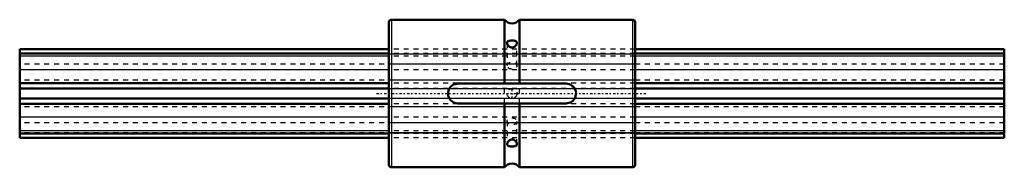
# Model space of a CAD drawing. Header units: millimetres. Extents: x 0 to 200, y -15 to 15.
import ezdxf

# ---------------------------------------------------------------- set-up
doc = ezdxf.new("R2010")
doc.units = ezdxf.units.MM
doc.linetypes.add('Center', pattern=[1.5, 0.45, -0.5, 0.05, -0.5])
doc.linetypes.add('Dashed', pattern=[2, 1, -1])
for name, color, linetype, lineweight in [('2d ConnectionPoints', 7, 'Continuous', 50), ('AM_0', 7, 'Continuous', 50), ('AM_4', 3, 'Continuous', 25), ('AM_7', 7, 'Center', 25), ('AM_9', 6, 'Dashed', 25)]:
    doc.layers.add(name, color=color, linetype=linetype, lineweight=lineweight)

# ---------------------------------------------------------------- blocks, each defined once
blk = doc.blocks.new('1_LBS201200_Spline_Shaft_0_in_LBS20_200L_50750__4')
at = {"layer": 'AM_0'}
for p, q in [((75, 8.98), (0, 8.98)), ((0, -8.98), (0, 8.98)), ((75, 8.1), (0, 8.1)), ((200, 8.98), (125, 8.98)), ((200, 8.1), (125, 8.1)), ((200, -8.98), (200, 8.98)), ((75, 2.12), (0, 2.12)), ((200, 2.12), (125, 2.12)), ((75, 1), (0, 1)), ((200, 1), (125, 1)), ((75, -1), (0, -1)), ((200, -1), (125, -1)), ((75, -2.12), (0, -2.12)), ((200, -2.12), (125, -2.12)), ((75, -8.1), (0, -8.1)), ((75, -8.98), (0, -8.98)), ((200, -8.1), (125, -8.1)), ((200, -8.98), (125, -8.98))]:
    blk.add_line(p, q, dxfattribs=at)
at = {"layer": 'AM_4'}
for p, q in [((75, 7.56), (0, 7.56)), ((200, 7.56), (125, 7.56)), ((75, 4.81), (0, 4.81)), ((200, 4.81), (125, 4.81)), ((75, -4.81), (0, -4.81)), ((200, -4.81), (125, -4.81)), ((75, -7.56), (0, -7.56)), ((200, -7.56), (125, -7.56))]:
    blk.add_line(p, q, dxfattribs=at)
at = {"layer": 'AM_9'}
for p, q in [((0, 8.06), (200, 8.06)), ((125, 8.98), (75, 8.98)), ((125, 8.1), (75, 8.1)), ((200, 7.99), (0, 7.99)), ((125, 7.56), (75, 7.56)), ((200, 5.97), (0, 5.97)), ((125, 4.81), (75, 4.81)), ((200, 2.74), (0, 2.74)), ((125, 2.12), (75, 2.12)), ((0, 0.99), (200, 0.99)), ((125, 1), (75, 1)), ((200, -0.99), (0, -0.99)), ((125, -1), (75, -1)), ((200, -2.74), (0, -2.74)), ((125, -2.12), (75, -2.12)), ((200, -5.97), (0, -5.97)), ((125, -4.81), (75, -4.81)), ((200, -7.99), (0, -7.99)), ((125, -7.56), (75, -7.56)), ((200, -8.06), (0, -8.06)), ((125, -8.1), (75, -8.1)), ((125, -8.98), (75, -8.98))]:
    blk.add_line(p, q, dxfattribs=at)
blk = doc.blocks.new('2_LBS20_Nut_0_in_LBS20_200L_50750__4')
at = {"layer": 'AM_0'}
for p, q in [((75, 14.5), (75, -14.5)), ((98.5, 15), (75.5, 15)), ((98.5, 15), (98.5, 2)), ((124.5, 15), (101.5, 15)), ((101.5, 15), (101.5, 2)), ((125, 14.5), (125, -14.5)), ((89, 2), (111, 2)), ((111, -2), (89, -2)), ((98.5, -2), (98.5, -15)), ((101.5, -2), (101.5, -15)), ((75.5, -15), (98.5, -15)), ((101.5, -15), (124.5, -15))]:
    blk.add_line(p, q, dxfattribs=at)
for points in [[(99.44, 10.71), (99.31, 10.67), (99.19, 10.61), (99.1, 10.54), (99.04, 10.46), (99.01, 10.37), (99, 10.28)], [(99, 10.28), (99, 10.28), (99.01, 10.17), (99.04, 10.06), (99.15, 9.83), (99.25, 9.71), (99.36, 9.6), (99.51, 9.49), (99.67, 9.41), (99.84, 9.36), (100.01, 9.34), (100.16, 9.36), (100.3, 9.4), (100.43, 9.46), (100.56, 9.53), (100.68, 9.64), (100.79, 9.75), (100.88, 9.9), (100.95, 10.04), (100.99, 10.16), (101, 10.26), (101, 10.28)], [(101, 10.28), (100.99, 10.36), (100.97, 10.45), (100.86, 10.58), (100.77, 10.63), (100.66, 10.68), (100.52, 10.71), (100.36, 10.74), (100.19, 10.75), (100.02, 10.76), (99.87, 10.76), (99.73, 10.75), (99.58, 10.73), (99.44, 10.71)], [(89, -2), (88.67, -1.97), (88.34, -1.89), (88.04, -1.75), (87.76, -1.57), (87.51, -1.34), (87.31, -1.07), (87.15, -0.77), (87.05, -0.45), (87, -0.11), (87.01, 0.22), (87.08, 0.55), (87.2, 0.86), (87.37, 1.15), (87.58, 1.41), (87.84, 1.63), (88.13, 1.8), (88.44, 1.92), (88.77, 1.99), (89, 2)], [(111, 2), (111.33, 1.97), (111.66, 1.89), (111.96, 1.75), (112.24, 1.57), (112.49, 1.34), (112.69, 1.07), (112.85, 0.77), (112.95, 0.45), (113, 0.11), (112.99, -0.22), (112.92, -0.55), (112.8, -0.86), (112.63, -1.15), (112.42, -1.41), (112.16, -1.63), (111.87, -1.8), (111.56, -1.92), (111.23, -1.99), (111, -2)], [(101, -10.28), (100.99, -10.19), (100.96, -10.08), (100.86, -9.85), (100.77, -9.73), (100.66, -9.61), (100.51, -9.5), (100.35, -9.42), (100.19, -9.36), (100.01, -9.34), (99.87, -9.35), (99.72, -9.39), (99.59, -9.45), (99.46, -9.52), (99.34, -9.62), (99.23, -9.73), (99.13, -9.87), (99.06, -10.02), (99.02, -10.14), (99, -10.24), (99, -10.28)], [(99, -10.28), (99, -10.35), (99.03, -10.43), (99.13, -10.57), (99.21, -10.63), (99.32, -10.67), (99.42, -10.7)], [(99.42, -10.7), (99.56, -10.73), (99.7, -10.75), (99.86, -10.76), (100.02, -10.76), (100.16, -10.75), (100.31, -10.74), (100.44, -10.73), (100.56, -10.71), (100.69, -10.67), (100.79, -10.62), (100.89, -10.56), (100.95, -10.47), (100.99, -10.39), (101, -10.29), (101, -10.28)]]:
    blk.add_lwpolyline(points, dxfattribs=at)
for centre, radius, start, end in [((75.5, 14.5), 0.5, 90, 180), ((100, 16.12), 1.88, 216.8699, 323.1301), ((124.5, 14.5), 0.5, 360, 90), ((75.5, -14.5), 0.5, 180, 270), ((100, -16.12), 1.88, 36.8699, 143.1301), ((124.5, -14.5), 0.5, 270, 0)]:
    blk.add_arc(centre, radius, start, end, dxfattribs=at)
at = {"layer": 'AM_4'}
for p, q in [((75.5, 15), (75.5, -15)), ((124.5, 15), (124.5, -15))]:
    blk.add_line(p, q, dxfattribs=at)
at = {"layer": 'AM_7'}
for p, q in [((72.5, 0), (127.5, 0)), ((100, -1.05), (100, 1.05))]:
    blk.add_line(p, q, dxfattribs=at)
at = {"layer": 'AM_9'}
for p, q in [((99, 10.28), (99, 5.66)), ((101, 5.66), (101, 10.28)), ((125, 8.98), (75, 8.98)), ((125, 8.1), (75, 8.1)), ((75, 8.06), (125, 8.06)), ((125, 7.99), (75, 7.99)), ((125, 7.56), (75, 7.56)), ((125, 5.97), (75, 5.97)), ((125, 4.81), (75, 4.81)), ((125, 2.74), (75, 2.74)), ((125, 2.12), (75, 2.12)), ((98.5, -2), (98.5, 2)), ((101.5, -2), (101.5, 2)), ((125, 1), (75, 1)), ((75, 0.99), (125, 0.99)), ((125, -0.99), (75, -0.99)), ((125, -1), (75, -1)), ((125, -2.12), (75, -2.12)), ((125, -2.74), (75, -2.74)), ((125, -4.81), (75, -4.81)), ((125, -5.97), (75, -5.97)), ((99, -5.66), (99, -10.28)), ((101, -10.28), (101, -5.66)), ((125, -7.56), (75, -7.56)), ((125, -7.99), (75, -7.99)), ((125, -8.06), (75, -8.06)), ((125, -8.1), (75, -8.1)), ((125, -8.98), (75, -8.98))]:
    blk.add_line(p, q, dxfattribs=at)
blk.add_circle((100, 0), 1, dxfattribs=at)
for centre, major_axis in [((100, 5.66), (-1, 0)), ((100, -5.66), (1, 0))]:
    blk.add_ellipse(centre, major_axis=major_axis, ratio=0.707107, dxfattribs=at)

msp = doc.modelspace()

# ---------------------------------------------------------------- linework, layer by layer
at = {"layer": '2d ConnectionPoints'}
for p in [(75, 0), (75, 0), (125, 0)]:
    msp.add_point(p, dxfattribs=at)

# ---------------------------------------------------------------- block references
for name in ['2_LBS20_Nut_0_in_LBS20_200L_50750__4', '1_LBS201200_Spline_Shaft_0_in_LBS20_200L_50750__4']:
    msp.add_blockref(name, (0, 0))

doc.saveas('drawing.dxf')
